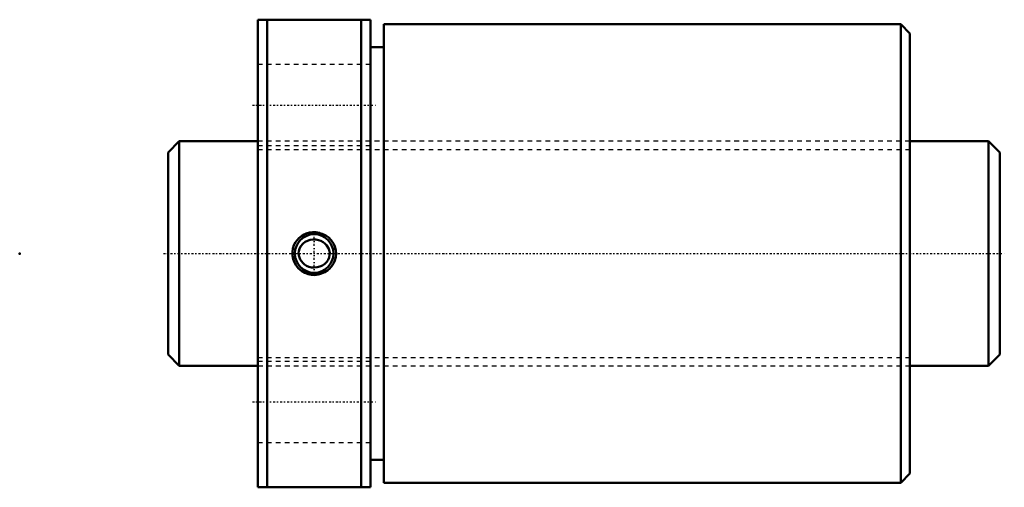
# Model space of a CAD drawing. Header units: millimetres. Extents: x -33 to 186, y -52 to 52.
import ezdxf

# ---------------------------------------------------------------- set-up
doc = ezdxf.new("R2010")
doc.units = ezdxf.units.MM
doc.linetypes.add('Center', pattern=[1.5, 0.45, -0.5, 0.05, -0.5])
doc.linetypes.add('Dashed', pattern=[2, 1, -1])
for name, color, linetype, lineweight in [('2d ConnectionPoints', 7, 'Continuous', 50), ('AM_0', 7, 'Continuous', 50), ('AM_5', 3, 'Continuous', 25), ('AM_7', 7, 'Center', 25), ('AM_9', 6, 'Dashed', 25)]:
    doc.layers.add(name, color=color, linetype=linetype, lineweight=lineweight)

# ---------------------------------------------------------------- blocks, each defined once
blk = doc.blocks.new('1_BTK_5016V_5_3ZZ_Nut_0_in_BTK5016V_5_3ZZ_185LC7T_000_4')
at = {"layer": 'AM_0'}
for p, q in [((20, 52), (20, -52)), ((20, 52), (45, 52)), ((22.02, 52), (22.02, -52)), ((42.98, 52), (42.98, -52)), ((45, 52), (45, -52)), ((48, 51), (48, -51)), ((162.96, 51), (48, 51)), ((165, 48.96), (162.96, 51)), ((162.96, 51), (162.96, -51)), ((165, 48.96), (165, -48.96)), ((48, 45.9), (45, 45.9)), ((45, -45.9), (48, -45.9)), ((162.96, -51), (165, -48.96)), ((45, -52), (20, -52)), ((48, -51), (162.96, -51))]:
    blk.add_line(p, q, dxfattribs=at)
for points in [[(29.11, 3.39), (29.66, 3.84), (30.27, 4.2), (31.03, 4.5), (31.83, 4.68), (32.66, 4.72), (33.49, 4.63), (34.3, 4.39), (35.06, 4.02), (35.73, 3.53), (36.31, 2.93), (36.77, 2.26), (37.11, 1.52), (37.3, 0.75), (37.36, -0.03), (37.29, -0.81), (37.09, -1.55), (36.77, -2.26), (36.34, -2.9), (35.8, -3.47), (35.17, -3.95), (34.45, -4.33), (33.68, -4.58), (32.86, -4.71), (32.03, -4.7), (31.2, -4.55), (30.41, -4.27), (29.69, -3.85), (29.04, -3.32), (28.51, -2.7), (28.09, -1.99), (27.81, -1.24), (27.66, -0.46), (27.65, 0.32), (27.77, 1.09), (28.01, 1.82), (28.37, 2.5), (29.11, 3.39)], [(30.07, 2.22), (29.49, 1.54), (29.24, 1.06), (29.09, 0.54), (29.04, 0.05), (29.07, -0.44), (29.37, -1.33), (29.94, -2.1), (30.35, -2.44), (30.8, -2.72), (31.34, -2.94), (31.9, -3.08), (32.52, -3.12), (33.14, -3.07), (33.75, -2.91), (34.33, -2.65), (34.84, -2.3), (35.28, -1.86), (35.6, -1.38), (35.83, -0.86), (35.94, -0.36), (35.96, 0.15), (35.75, 1.07), (35.26, 1.88), (34.9, 2.25), (34.49, 2.55), (33.99, 2.82), (33.46, 3), (32.86, 3.11), (32.25, 3.12), (31.62, 3.02), (31.02, 2.82), (30.52, 2.56), (30.07, 2.22)]]:
    blk.add_lwpolyline(points, dxfattribs=at)
blk.add_circle((32.5, 0), 4.28, dxfattribs=at)
at = {"layer": 'AM_5'}
blk.add_arc((32.5, 0), 4.86, 75, 15, dxfattribs=at)
at = {"layer": 'AM_7'}
for p, q in [((18.75, 33), (46.25, 33)), ((32.5, -4.5), (32.5, 4.5)), ((18.75, -33), (46.25, -33))]:
    blk.add_line(p, q, dxfattribs=at)
at = {"layer": 'AM_9'}
for p, q in [((45, 42), (20, 42)), ((20.05, 30), (20, 30)), ((20.05, 30), (20.05, -30)), ((164.95, 30), (164.95, -30)), ((165, 30), (164.95, 30)), ((164.95, 25), (20.05, 25)), ((20, 24), (45, 24)), ((45, -24), (20, -24)), ((20.05, -25), (164.95, -25)), ((20, -30), (20.05, -30)), ((164.95, -30), (165, -30)), ((20, -42), (45, -42))]:
    blk.add_line(p, q, dxfattribs=at)
blk = doc.blocks.new('2_BTK_5016V_5_300_Shaft_0_in_BTK5016V_5_3ZZ_185LC7T_000_4')
at = {"layer": 'AM_0'}
for p, q in [((2.5, 25), (0, 22.5)), ((20, 25), (2.5, 25)), ((2.5, 25), (2.5, -25)), ((182.5, 25), (165, 25)), ((182.5, 25), (182.5, -25)), ((185, 22.5), (182.5, 25)), ((0, 22.5), (0, -22.5)), ((185, 22.5), (185, -22.5)), ((0, -22.5), (2.5, -25)), ((182.5, -25), (185, -22.5)), ((2.5, -25), (20, -25)), ((165, -25), (182.5, -25))]:
    blk.add_line(p, q, dxfattribs=at)
at = {"layer": 'AM_5', "linetype": 'Dashed'}
for p, q in [((20, 23.1595), (165, 23.1595)), ((20, -23.1595), (165, -23.1595))]:
    blk.add_line(p, q, dxfattribs=at)
at = {"layer": 'AM_7'}
blk.add_line((-1, 0), (186, 0), dxfattribs=at)
at = {"layer": 'AM_9'}
for p, q in [((165, 25), (20, 25)), ((20, -25), (165, -25))]:
    blk.add_line(p, q, dxfattribs=at)

msp = doc.modelspace()

# ---------------------------------------------------------------- linework, layer by layer
at = {"layer": '2d ConnectionPoints'}
for p in [(-33, 0), (0, 0), (185, 0)]:
    msp.add_point(p, dxfattribs=at)

# ---------------------------------------------------------------- block references
for name in ['1_BTK_5016V_5_3ZZ_Nut_0_in_BTK5016V_5_3ZZ_185LC7T_000_4', '2_BTK_5016V_5_300_Shaft_0_in_BTK5016V_5_3ZZ_185LC7T_000_4']:
    msp.add_blockref(name, (0, 0))

doc.saveas('drawing.dxf')
